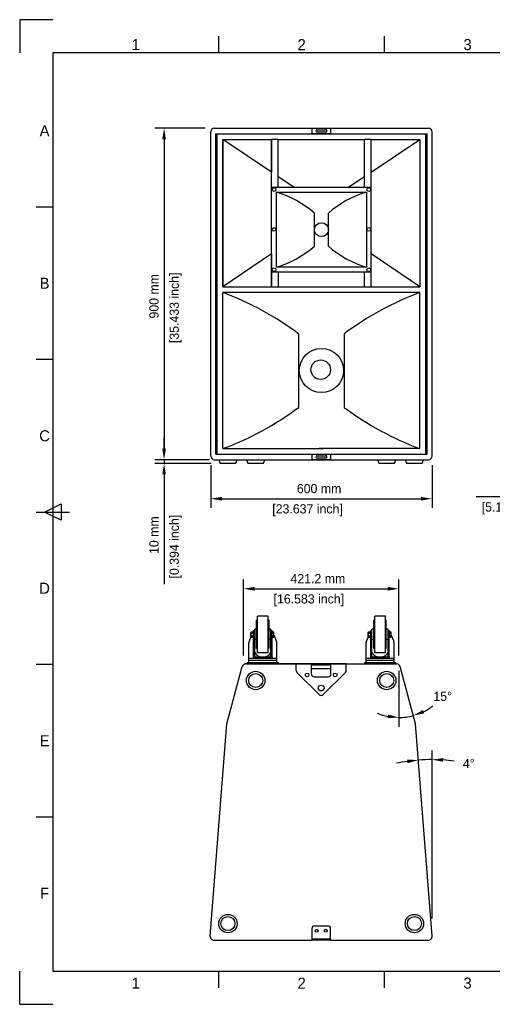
# Model space of a CAD drawing. Extents: x -90 to 3690, y 549 to 3222.
# Tile 1 of 2: x -90 to 1192, y 549 to 3222. Entities that reach past the tile are written whole.
import ezdxf
from ezdxf.enums import TextEntityAlignment as Align

# ---------------------------------------------------------------- set-up
doc = ezdxf.new("R2010")
doc.units = 0
for name, color, linetype in [('KF_ACC_T9_DIM', 1, 'CONTINUOUS'), ('KF_ACC_T9_FRONT', 7, 'CONTINUOUS'), ('KF_ACC_T9_TOP', 7, 'CONTINUOUS'), ('KF_FRAME_050', 6, 'CONTINUOUS'), ('KF_FRAME_070', 5, 'CONTINUOUS'), ('KF_FRAME_200', 8, 'CONTINUOUS')]:
    doc.layers.add(name, color=color, linetype=linetype)

# ---------------------------------------------------------------- blocks, each defined once
blk = doc.blocks.new('KF_ACC_T9_FRONT')
at = {"layer": 'KF_ACC_T9_FRONT'}
for p, q in [((-290.2, 0), (290.2, 0)), ((-25, 0), (25, 0)), ((-25, -15), (-25, 0)), ((25, 0), (25, -15)), ((-300.2, -890), (-300.2, -10)), ((-286.5, -15), (286.5, -15)), ((-286.5, -885), (-286.5, -15)), ((-283, -885), (-283, -15)), ((25, -15), (-25, -15)), ((-12, -4.5), (12, -4.5)), ((12, -10.5), (-12, -10.5)), ((283.1, -885), (283.1, -15)), ((286.5, -885), (286.5, -15)), ((300.2, -890), (300.2, -10)), ((-267.3, -30.5), (-267.3, -430.5)), ((-267.3, -430.5), (-267.3, -30.5)), ((-267.3, -430.5), (-267.3, -30.5)), ((-267.3, -30.5), (-135, -30.5)), ((-267.3, -30.5), (-135, -30.5)), ((-117, -30.5), (-135, -30.5)), ((-135, -31.7), (-135, -30.5)), ((-117, -30.5), (117, -30.5)), ((-117, -31.7), (-117, -30.5)), ((135, -30.5), (117, -30.5)), ((117, -31.7), (117, -30.5)), ((117, -30.5), (117, -30.5)), ((117, -30.5), (117, -30.5)), ((117, -30.5), (117, -30.5)), ((135, -30.5), (241.3, -30.5)), ((135, -30.5), (241.3, -30.5)), ((135, -31.7), (135, -30.5)), ((135, -30.5), (135, -30.5)), ((241.3, -30.5), (267.3, -30.5)), ((267.3, -30.5), (267.3, -430.5)), ((-267.3, -430.5), (267.3, -430.5)), ((267.3, -446), (-267.3, -446)), ((-267.3, -870), (-267.3, -446)), ((267.3, -870), (267.3, -446)), ((-267.3, -870), (5.9, -870)), ((267.3, -870), (-5.9, -870)), ((-290.2, -900), (290.2, -900)), ((-286.5, -885), (286.5, -885)), ((-25, -900), (-25, -885)), ((-25, -885), (25, -885)), ((25, -900), (-25, -900)), ((-12, -889.5), (12, -889.5)), ((12, -895.5), (-12, -895.5)), ((25, -885), (25, -900)), ((-233, -910), (-274.3, -910)), ((-157.6, -910), (-199, -910)), ((197.7, -910), (156.4, -910)), ((273.1, -910), (231.7, -910))]:
    blk.add_line(p, q, dxfattribs=at)
at = {"layer": 'KF_ACC_T9_FRONT', "color": 7}
for p, q in [((-135, -119.8), (-267.3, -30.5)), ((-135, -30.5), (-135, -119.8)), ((-135, -30.5), (-135, -119.8)), ((-135, -430.5), (-135, -31.7)), ((-117, -160.5), (-117, -31.7)), ((117, -160.5), (117, -31.7)), ((135, -119.8), (267.3, -30.5)), ((135, -430.5), (135, -31.7)), ((-74.8, -160.5), (-117, -132)), ((117, -132), (74.8, -160.5)), ((-134.9, -160.5), (135.1, -160.5)), ((-121.9, -173.5), (122.1, -173.5)), ((-121.9, -377.5), (-121.9, -173.5)), ((-117, -160.5), (-74.8, -160.5)), ((-117, -160.5), (-74.8, -160.5)), ((74.8, -160.5), (117, -160.5)), ((74.8, -160.5), (117, -160.5)), ((122.1, -173.5), (122.1, -377.5)), ((-18.9, -320.5), (-18.9, -230.5)), ((19.1, -320.5), (19.1, -230.5)), ((-135, -341.2), (-267.3, -430.5)), ((-135, -341.2), (-135, -430.5)), ((-135, -377.5), (-135, -341.2)), ((267.3, -430.5), (135, -341.2)), ((-135, -430.5), (-135, -377.5)), ((135.1, -390.5), (-134.9, -390.5)), ((122.1, -377.5), (-121.9, -377.5)), ((-117, -390.5), (-117, -430.5)), ((117, -390.5), (117, -390.5)), ((117, -430.5), (117, -390.5)), ((-61.9, -558), (-61.9, -758)), ((61.9, -558), (61.9, -758))]:
    blk.add_line(p, q, dxfattribs=at)
for centre, radius in [((-128.3, -166.7), 5), ((128.4, -166.7), 5), ((0.1, -275.5), 19), ((-128.6, -275), 5), ((128.7, -275), 5), ((-128.3, -384.4), 5), ((128.4, -384.4), 5), ((0.1, -658), 60), ((-1.9, -655.6), 26.5)]:
    blk.add_circle(centre, radius, dxfattribs=at)
at = {"layer": 'KF_ACC_T9_FRONT'}
for centre, radius, start, end in [((-290.2, -10), 10, 90, 180), ((290.2, -10), 10, 0, 90), ((-12, -7.5), 3, 90, 272.6894), ((12, -7.5), 3, 266.6893, 93.283), ((-290.2, -890), 10, 180, 270), ((-253.6, -895.9), 25, 189.323, 214.1867), ((-253.6, -895.9), 25, 325.8133, 350.677), ((-178.3, -895.9), 25, 189.323, 214.1867), ((-178.3, -895.9), 25, 325.8133, 350.677), ((-12, -892.5), 3, 90, 272.6894), ((12, -892.5), 3, 266.6893, 93.283), ((177, -895.9), 25, 189.323, 214.1867), ((177, -895.9), 25, 325.8133, 350.677), ((252.4, -895.9), 25, 189.323, 214.1867), ((252.4, -895.9), 25, 325.8133, 350.677), ((290.2, -890), 10, 270, 0)]:
    blk.add_arc(centre, radius, start, end, dxfattribs=at)
at = {"layer": 'KF_ACC_T9_FRONT', "color": 7}
for centre, radius, start, end in [((-207.7, -450), 289.5, 49.3079, 72.772), ((207.8, -450), 289.5, 107.228, 130.6921), ((-207.7, -101), 289.5, 287.228, 310.6921), ((207.8, -101), 289.5, 229.3079, 252.772), ((-558.6, -1224.2), 830.9, 53.2981, 69.4787), ((558.6, -1224.2), 830.9, 110.5213, 126.7019), ((-558.6, -91.8), 830.9, 290.5213, 306.7019), ((558.6, -91.8), 830.9, 233.2981, 249.4787)]:
    blk.add_arc(centre, radius, start, end, dxfattribs=at)
blk = doc.blocks.new('KF_ACC_T9_TOP')
at = {"layer": 'KF_ACC_T9_TOP'}
for p, q in [((-175.4, 41.5), (-175.4, 118.5)), ((-175.4, 118.5), (-172.9, 118.5)), ((-172.9, 30), (-172.9, 130)), ((-143.9, 130), (-172.9, 130)), ((-143.9, 30), (-143.9, 130)), ((-141.4, 118.5), (-143.9, 118.5)), ((-141.4, 41.5), (-141.4, 118.5)), ((142.6, 41.5), (142.6, 118.5)), ((142.6, 118.5), (145.1, 118.5)), ((174.1, 130), (145.1, 130)), ((145.1, 30), (145.1, 130)), ((174.1, 30), (174.1, 130)), ((176.6, 118.5), (174.1, 118.5)), ((176.6, 41.5), (176.6, 118.5)), ((-190.7, 74.5), (-190.7, 85.5)), ((-190.1, 87.3), (-183.9, 87.3)), ((-190.1, 83.6), (-183.9, 83.6)), ((-183.4, 90), (-184.5, 87.3)), ((-183.4, 18), (-183.4, 90)), ((-180.4, 90), (-183.4, 90)), ((-183.4, 74.5), (-183.4, 85.5)), ((-175.4, 94), (-180.4, 94)), ((-180.4, 90), (-180.4, 94)), ((-180.4, 18), (-180.4, 90)), ((-136.4, 94), (-141.4, 94)), ((-136.4, 90), (-136.4, 94)), ((-136.4, 18), (-136.4, 90)), ((-133.4, 90), (-136.4, 90)), ((-133.4, 18), (-133.4, 90)), ((-133.4, 90), (-132.2, 87.3)), ((-133.4, 85.7), (-132.9, 85.7)), ((-133.4, 74.3), (-133.4, 85.7)), ((-132.9, 85.7), (-132.9, 87.3)), ((-132.9, 87.3), (-128.7, 87.3)), ((-132.9, 72.7), (-132.9, 87.3)), ((-132.9, 83.6), (-128.7, 83.6)), ((-128.1, 74.5), (-128.1, 85.5)), ((127.3, 74.5), (127.3, 85.5)), ((127.8, 87.3), (134.1, 87.3)), ((127.8, 83.6), (134.1, 83.6)), ((134.6, 90), (133.5, 87.3)), ((134.6, 18), (134.6, 90)), ((137.6, 90), (134.6, 90)), ((134.6, 74.5), (134.6, 85.5)), ((142.6, 94), (137.6, 94)), ((137.6, 90), (137.6, 94)), ((137.6, 18), (137.6, 90)), ((181.6, 94), (176.6, 94)), ((181.6, 90), (181.6, 94)), ((181.6, 18), (181.6, 90)), ((184.6, 90), (181.6, 90)), ((184.6, 18), (184.6, 90)), ((184.6, 90), (185.8, 87.3)), ((184.6, 85.7), (185.1, 85.7)), ((184.6, 74.3), (184.6, 85.7)), ((185.1, 85.7), (185.1, 87.3)), ((185.1, 87.3), (189.3, 87.3)), ((185.1, 72.7), (185.1, 87.3)), ((185.1, 83.6), (189.3, 83.6)), ((189.8, 74.5), (189.8, 85.5)), ((-196.4, 15), (-196.4, 57.7)), ((-190.4, 73.3), (-195.7, 60.9)), ((-190.1, 76.4), (-183.9, 76.4)), ((-190.1, 72.7), (-183.9, 72.7)), ((-175.4, 66), (-180.4, 66)), ((-136.4, 66), (-141.4, 66)), ((-133.4, 74.3), (-132.9, 74.3)), ((-132.9, 76.4), (-128.7, 76.4)), ((-132.9, 74.3), (-132.9, 72.7)), ((-132.9, 72.7), (-128.7, 72.7)), ((-128.1, 77.7), (-121, 60.9)), ((-120.4, 15), (-120.4, 57.7)), ((121.6, 15), (121.6, 57.7)), ((127.5, 73.3), (122.3, 60.9)), ((127.8, 76.4), (134.1, 76.4)), ((127.8, 72.7), (134.1, 72.7)), ((142.6, 66), (137.6, 66)), ((181.6, 66), (176.6, 66)), ((184.6, 74.3), (185.1, 74.3)), ((185.1, 76.4), (189.3, 76.4)), ((185.1, 74.3), (185.1, 72.7)), ((185.1, 72.7), (189.3, 72.7)), ((189.8, 77.7), (197, 60.9)), ((197.6, 15), (197.6, 57.7)), ((-175.4, 41.5), (-172.9, 41.5)), ((-143.9, 30), (-172.9, 30)), ((-141.4, 41.5), (-143.9, 41.5)), ((142.6, 41.5), (145.1, 41.5)), ((174.1, 30), (145.1, 30)), ((176.6, 41.5), (174.1, 41.5)), ((-204.5, 0), (204.5, 0)), ((-115.9, 3), (-200.9, 3)), ((-200.9, 3), (-200.9, 0)), ((-200.9, 0), (-115.9, 0)), ((-120.4, 15), (-196.4, 15)), ((-196.4, 3), (-196.4, 15)), ((-120.4, 9), (-196.4, 9)), ((-120.4, 3), (-196.4, 3)), ((-183.4, 18), (-183.4, 15)), ((-136.4, 18), (-180.4, 18)), ((-133.4, 18), (-133.4, 15)), ((-120.4, 3), (-120.4, 15)), ((-120.4, 3), (-120.4, 9)), ((-115.9, 0), (-115.9, 3)), ((202.1, 3), (117.1, 3)), ((117.1, 3), (117.1, 0)), ((197.6, 15), (121.6, 15)), ((121.6, 3), (121.6, 15)), ((197.6, 9), (121.6, 9)), ((197.6, 3), (121.6, 3)), ((134.6, 18), (134.6, 15)), ((181.6, 18), (137.6, 18)), ((184.6, 18), (184.6, 15)), ((197.6, 3), (197.6, 15)), ((197.6, 3), (197.6, 9)), ((202.1, 0), (202.1, 3)), ((-255.7, -162.4), (-214.2, -7.4)), ((68, 0), (-206.1, 0)), ((-176.6, 0), (-204.5, 0)), ((-175.6, 0), (-68, 0)), ((-68, -17.7), (-68, 0)), ((-65.7, -23.3), (-5.7, -83.3)), ((-26.5, -27), (-26.5, 0)), ((-26.5, -2.9), (26.5, -2.9)), ((26.5, -12.9), (-26.5, -12.9)), ((65.7, -23.3), (5.7, -83.3)), ((26.5, -27), (26.5, 0)), ((68, -17.7), (68, 0)), ((68, 0), (204.5, 0)), ((117.1, 0), (202.1, 0)), ((255.7, -162.4), (214.2, -7.4)), ((-18.5, -35), (18.7, -35)), ((-300.8, -739.2), (-255.7, -162.4)), ((300.8, -739.2), (255.7, -162.4)), ((-25.5, -718.9), (-25.5, -748.9)), ((-17.5, -710.9), (17.5, -710.9)), ((25.5, -748.9), (25.5, -718.6)), ((-25.5, -746.5), (-15, -746.5)), ((-15.4, -746.5), (25.5, -746.5)), ((-290.9, -749.9), (-25.5, -749.9)), ((-25.5, -748.9), (-25.5, -749.9)), ((25.5, -749.9), (-25.5, -749.9)), ((25.5, -748.9), (25.5, -749.9)), ((25.5, -749.9), (290.9, -749.9))]:
    blk.add_line(p, q, dxfattribs=at)
for centre, radius in [((-177.7, -45), 25), ((-177.7, -45), 19), ((-38.2, -29.9), 5), ((38.2, -29.9), 5), ((177.7, -45), 25), ((177.7, -45), 19), ((0, -65.5), 8), ((-253, -704.9), 25), ((-253, -704.9), 19), ((253, -704.9), 25), ((253, -704.9), 19), ((-12.5, -724.4), 4), ((12.5, -724.4), 4)]:
    blk.add_circle(centre, radius, dxfattribs=at)
for centre, radius, start, end in [((-187.3, 85.5), 3.35, 147.1328, 212.8672), ((-178.1, 80), 12.6, 163.2214, 196.7786), ((-186.7, 85.5), 3.35, 327.1328, 32.8672), ((-196, 80), 12.6, 343.2214, 16.7786), ((-131.5, 85.5), 3.35, 327.1328, 32.8672), ((-140.7, 80), 12.6, 343.2213, 16.7787), ((130.7, 85.5), 3.35, 147.1328, 212.8672), ((139.9, 80), 12.6, 163.2214, 196.7786), ((131.3, 85.5), 3.35, 327.1328, 32.8672), ((122, 80), 12.6, 343.2214, 16.7786), ((186.5, 85.5), 3.35, 327.1328, 32.8672), ((177.2, 80), 12.6, 343.2213, 16.7787), ((-188.4, 57.7), 8, 157, 180), ((-187.3, 74.5), 3.35, 147.1328, 212.8672), ((-186.7, 74.5), 3.35, 327.1328, 32.8672), ((-131.5, 74.5), 3.35, 327.1328, 32.8672), ((-128.4, 57.7), 8, 0, 23), ((129.6, 57.7), 8, 157, 180), ((130.7, 74.5), 3.35, 147.1328, 212.8672), ((131.3, 74.5), 3.35, 327.1328, 32.8672), ((186.5, 74.5), 3.35, 327.1328, 32.8672), ((189.6, 57.7), 8, 0, 23), ((-158.4, 43), 25, 208.3576, 331.6424), ((159.6, 43), 25, 208.3576, 331.6424), ((-204.5, -10), 10, 90, 165), ((-60, -17.7), 8, 180, 225), ((60, -17.7), 8, 315, 0), ((204.5, -10), 10, 15, 90), ((-18.5, -27), 8, 180, 270), ((18.5, -27), 8, 270, 0), ((0, -77.7), 8, 225, 315.0001), ((-17.5, -718.9), 8, 90, 180), ((17.5, -718.9), 8, 0, 90), ((-290.9, -739.9), 10, 175.5261, 270), ((290.9, -739.9), 10, 270, 4.4739)]:
    blk.add_arc(centre, radius, start, end, dxfattribs=at)
blk = doc.blocks.new('KF_ACC_T9_LAYOUT')
at = {"layer": 'KF_FRAME_050'}
for p, q in [((540, 2583), (540, 2628)), ((990, 2583), (990, 2628)), ((90, 2164.5), (45, 2164.5)), ((90, 1750.5), (45, 1750.5)), ((67.5, 1336.5), (112.5, 1359)), ((112.5, 1359), (112.5, 1314)), ((45, 1336.5), (135, 1336.5)), ((112.5, 1314), (67.5, 1336.5)), ((90, 922.5), (45, 922.5)), ((90, 508.5), (45, 508.5)), ((540, 45), (540, 90)), ((990, 45), (990, 90))]:
    blk.add_line(p, q, dxfattribs=at)
at = {"layer": 'KF_FRAME_070'}
for p, q in [((3690, 2583), (90, 2583)), ((90, 2583), (90, 90)), ((90, 90), (3690, 90))]:
    blk.add_line(p, q, dxfattribs=at)
at = {"layer": 'KF_FRAME_200'}
for p, q in [((90, 2673), (0, 2673)), ((0, 2673), (0, 2583)), ((0, 0), (0, 90)), ((0, 0), (90, 0))]:
    blk.add_line(p, q, dxfattribs=at)
at = {"layer": 'KF_FRAME_050'}
for s, p in [('1', (315, 2605.5)), ('2', (765, 2605.5)), ('3', (1215, 2605.5)), ('A', (67.5, 2371.5)), ('B', (67.5, 1957.5)), ('C', (67.5, 1543.5)), ('D', (67.5, 1129.5)), ('E', (67.5, 715.5)), ('F', (67.5, 301.5)), ('1', (315, 57.5)), ('2', (765, 57.5)), ('3', (1215, 57.5))]:
    blk.add_text(s, height=30, dxfattribs=at).set_placement(p, align=Align.MIDDLE)

msp = doc.modelspace()

# ---------------------------------------------------------------- linework, layer by layer
at = {"layer": 'KF_ACC_T9_DIM'}
for p, q in [((413.3, 2927.4), (276.6, 2927.4)), ((301.6, 2897.4), (301.6, 2057.4)), ((301.6, 2057.4), (301.6, 2087.4)), ((413.3, 2027.4), (276.6, 2027.4)), ((425.1, 2027.4), (276.6, 2027.4)), ((429.1, 2017.4), (276.6, 2017.4)), ((301.6, 2027.4), (301.6, 2017.4)), ((428.3, 2012.4), (428.3, 1896.5)), ((1028.6, 2012.4), (1028.6, 1896.5)), ((301.6, 1987.4), (301.6, 1689.9)), ((1433.2, 1926.5), (1148.2, 1926.5)), ((458.3, 1921.5), (998.6, 1921.5)), ((517.2, 1496), (517.2, 1702.1)), ((938.4, 1496), (938.4, 1702.1)), ((547.2, 1677.1), (908.4, 1677.1)), ((938.4, 1454), (938.4, 1302.6)), ((1028.6, 782.3), (1028.6, 1238.2))]:
    msp.add_line(p, q, dxfattribs=at)
for centre, radius, start, end in [((938.4, 1479), 151.4, 247.2492, 258.6246), ((938.4, 1479), 151.4, 296.3754, 307.7508), ((938.4, 1479), 151.4, 270, 285), ((1028.6, 733.9), 479.3, 98.0604, 101.6469), ((1028.6, 733.9), 479.3, 90, 94.4739), ((1028.6, 733.9), 479.3, 82.827, 86.4135)]:
    msp.add_arc(centre, radius, start, end, dxfattribs=at)
for points in [[(296.6, 2897.4), (306.6, 2897.4), (301.6, 2927.4)], [(296.6, 2057.4), (306.6, 2057.4), (301.6, 2027.4)], [(296.6, 2057.4), (306.6, 2057.4), (301.6, 2027.4)], [(296.6, 1987.4), (306.6, 1987.4), (301.6, 2017.4)], [(458.3, 1926.5), (458.3, 1916.5), (428.3, 1921.5)], [(998.6, 1926.5), (998.6, 1916.5), (1028.6, 1921.5)], [(547.2, 1682.1), (547.2, 1672.1), (517.2, 1677.1)], [(908.4, 1682.1), (908.4, 1672.1), (938.4, 1677.1)], [(1007.4, 1338.7), (1003.9, 1348), (977.6, 1332.8)], [(909.1, 1335.6), (908.1, 1325.6), (938.4, 1327.6)], [(960.9, 1213.5), (962, 1203.5), (991.2, 1211.8)], [(1058.5, 1207.3), (1058.8, 1217.3), (1028.6, 1213.2)]]:
    msp.add_solid(points, dxfattribs=at)

# ---------------------------------------------------------------- block references
msp.add_blockref('KF_ACC_T9_LAYOUT', (-90.1, 548.9), dxfattribs=at)
at = {"layer": 'KF_ACC_T9_FRONT'}
msp.add_blockref('KF_ACC_T9_FRONT', (728.4, 2927.4), dxfattribs=at)
at = {"layer": 'KF_ACC_T9_TOP'}
msp.add_blockref('KF_ACC_T9_TOP', (727.8, 1473), dxfattribs=at)

# ---------------------------------------------------------------- texts
at = {"layer": 'KF_ACC_T9_DIM'}
for s, p in [('[35.433 inch]', (341.6, 2344)), ('900 mm', (286.6, 2410.7)), ('10 mm', (286.6, 1771.5)), ('[0.394 inch]', (341.6, 1704.9))]:
    msp.add_text(s, height=25, rotation=90, dxfattribs=at).set_placement(p)
for s, p in [('600 mm', (661.8, 1936.5)), ('[23.637 inch]', (595.1, 1881.5)), ('[5.118 inch]', (1163.2, 1886.5)), ('421.2 mm', (644.5, 1692.1)), ('[16.583 inch]', (598.6, 1637.1)), ('15°', (1032.2, 1372.6)), ('4°', (1112.2, 1190.1))]:
    msp.add_text(s, height=25, dxfattribs=at).set_placement(p)

doc.saveas('drawing.dxf')
